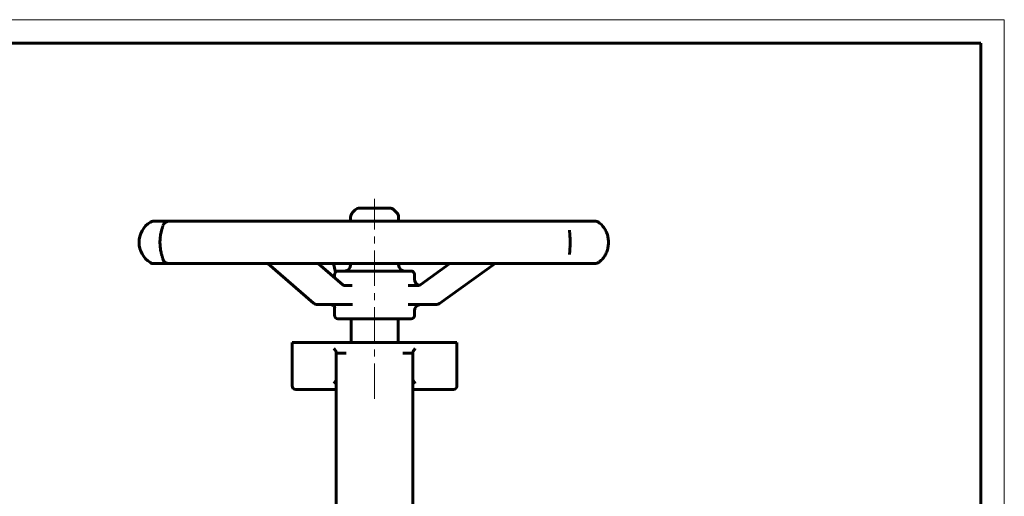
# Model space of a CAD drawing. Header units: millimetres. Extents: x 0 to 420, y 0 to 297.
# Tile 4 of 4: x 211 to 420, y 196 to 297. Entities that reach past the tile are written whole.
import ezdxf

# ---------------------------------------------------------------- set-up
doc = ezdxf.new("R2010")
doc.units = ezdxf.units.MM
for name, pattern in [('K5LT_AXLED', [12, 7.5, -1.5, 1.5, -1.5]), ('K5LT_BASIC', [0]), ('K5LT_THIN', [0])]:
    doc.linetypes.add(name, pattern=pattern)
doc.layers.add('Системный слой (1)', color=7, linetype='Continuous', true_color=0x6c6c6c)

# ---------------------------------------------------------------- blocks, each defined once
blk = doc.blocks.new('U20')
at = {"layer": 'Системный слой (1)', "color": 150, "linetype": 'K5LT_BASIC', "lineweight": 60, "true_color": 0x0080ff}
for p, q in [((281.22, 254.18), (281.22, 255.04)), ((281.22, 244.93), (281.22, 245.16))]:
    blk.add_line(p, q, dxfattribs=at)
blk = doc.blocks.new('U21')
at = {"layer": 'Системный слой (1)', "color": 150, "linetype": 'K5LT_BASIC', "lineweight": 60, "true_color": 0x0080ff}
for p, q in [((286.8, 256.96), (283.14, 256.96)), ((289.47, 256.96), (286.8, 256.96))]:
    blk.add_line(p, q, dxfattribs=at)
blk = doc.blocks.new('U22')
at = {"layer": 'Системный слой (1)', "color": 150, "linetype": 'K5LT_BASIC', "lineweight": 60, "true_color": 0x0080ff}
for p, q in [((294.77, 241.87), (294.77, 242.9)), ((294.77, 234.09), (294.77, 235.1))]:
    blk.add_line(p, q, dxfattribs=at)
blk = doc.blocks.new('U23')
at = {"layer": 'Системный слой (1)', "color": 150, "linetype": 'K5LT_BASIC', "lineweight": 60, "true_color": 0x0080ff}
for p, q in [((291.38, 254.18), (291.38, 255.04)), ((291.38, 244.93), (291.38, 245.16))]:
    blk.add_line(p, q, dxfattribs=at)
blk = doc.blocks.new('U24')
at = {"layer": 'Системный слой (1)', "color": 150, "linetype": 'K5LT_BASIC', "lineweight": 60, "true_color": 0x0080ff}
for p, q in [((277.83, 242.16), (277.83, 242.9)), ((277.83, 234.09), (277.83, 235.93))]:
    blk.add_line(p, q, dxfattribs=at)
blk = doc.blocks.new('U26')
at = {"layer": 'Системный слой (1)', "color": 150, "linetype": 'K5LT_BASIC', "lineweight": 60, "true_color": 0x0080ff}
for p, q in [((269.55, 218.41), (278.18, 218.41)), ((294.43, 218.41), (303.05, 218.41))]:
    blk.add_line(p, q, dxfattribs=at)
blk = doc.blocks.new('U27')
at = {"layer": 'Системный слой (1)', "color": 150, "linetype": 'K5LT_BASIC', "lineweight": 60, "true_color": 0x0080ff}
for p, q in [((281.2, 240.52), (279.88, 240.52)), ((281.58, 240.52), (281.2, 240.52))]:
    blk.add_line(p, q, dxfattribs=at)
blk = doc.blocks.new('U41')
at = {"color": 7, "linetype": 'K5LT_THIN', "lineweight": 18}
for p, q in [((0, 297), (420, 297)), ((420, 297), (420, 0))]:
    blk.add_line(p, q, dxfattribs=at)
at = {"color": 150, "linetype": 'K5LT_BASIC', "lineweight": 60, "true_color": 0x0080ff}
for p, q in [((20, 292), (415, 292)), ((415, 292), (415, 5))]:
    blk.add_line(p, q, dxfattribs=at)

msp = doc.modelspace()

# ---------------------------------------------------------------- linework, layer by layer
at = {"layer": 'Системный слой (1)', "color": 30, "linetype": 'K5LT_AXLED', "lineweight": 18, "true_color": 0xff8000}
msp.add_line((286.3032, 216.4144), (286.3032, 258.9575), dxfattribs=at)
at = {"layer": 'Системный слой (1)', "color": 150, "linetype": 'K5LT_BASIC', "lineweight": 60, "true_color": 0x0080ff}
for p, q in [((282.1801, 256.5607), (281.6189, 255.9994)), ((290.4264, 256.5607), (290.9876, 255.9994)), ((240.1894, 254.1829), (239.4206, 254.1829)), ((242.6695, 254.1829), (240.1894, 254.1829)), ((249.401, 254.1829), (242.6695, 254.1829)), ((255.6369, 254.1829), (249.401, 254.1829)), ((267.0664, 254.1829), (255.6369, 254.1829)), ((275.6296, 254.1829), (267.0664, 254.1829)), ((289.1387, 254.1829), (275.6296, 254.1829)), ((298.0675, 254.1829), (289.1387, 254.1829)), ((310.5615, 254.1829), (298.0675, 254.1829)), ((317.8103, 254.1829), (310.5615, 254.1829)), ((326.427, 254.1829), (317.8103, 254.1829)), ((330.3353, 254.1829), (326.427, 254.1829)), ((333.1006, 254.1829), (330.3353, 254.1829)), ((327.7066, 252.2704), (327.7066, 252.2719)), ((327.7067, 247.0698), (327.7067, 247.0703)), ((239.4206, 245.1591), (240.1894, 245.1591)), ((240.1894, 245.1591), (242.6695, 245.1591)), ((242.6695, 245.1591), (249.401, 245.1591)), ((249.401, 245.1591), (255.6369, 245.1591)), ((255.6369, 245.1591), (267.0664, 245.1591)), ((273.3432, 236.7809), (263.6262, 245.1591)), ((267.0664, 245.1591), (275.6296, 245.1591)), ((279.5911, 240.647), (274.358, 245.1591)), ((275.6296, 245.1591), (289.1387, 245.1591)), ((277.9847, 243.3248), (277.5564, 245.1591)), ((289.1387, 245.1591), (298.0675, 245.1591)), ((296.121, 240.7216), (302.3036, 245.1591)), ((298.0675, 245.1591), (310.5615, 245.1591)), ((300.1175, 236.7063), (311.8944, 245.1591)), ((310.5615, 245.1591), (317.8103, 245.1591)), ((317.8103, 245.1591), (326.427, 245.1591)), ((326.427, 245.1591), (330.3353, 245.1591)), ((330.3353, 245.1591), (333.1006, 245.1591)), ((294.0945, 243.5769), (278.512, 243.5769)), ((279.8786, 240.5171), (279.8786, 240.5171)), ((295.5028, 240.5171), (293.4538, 240.5171)), ((295.5028, 240.5171), (295.5028, 240.5171)), ((274.228, 236.4521), (278.918, 236.4521)), ((278.918, 236.4521), (281.5843, 236.4521)), ((293.4538, 236.4521), (296.6567, 236.4521)), ((296.6567, 236.4521), (299.3274, 236.4521)), ((278.512, 233.4144), (294.0945, 233.4144)), ((281.3032, 228.4144), (281.3032, 233.4144)), ((291.3032, 228.4144), (291.3032, 233.4144)), ((268.8032, 219.1644), (268.8032, 228.4144)), ((268.8032, 228.4144), (303.8032, 228.4144)), ((303.8032, 219.1644), (303.8032, 228.4144)), ((278.1782, 226.1228), (278.1782, 226.2413)), ((278.1782, 226.1228), (278.1782, 213.4144)), ((280.3032, 226.1228), (278.1782, 226.1228)), ((294.4282, 226.1228), (292.3032, 226.1228)), ((294.4282, 226.1228), (294.4282, 226.2413)), ((294.4282, 226.1228), (294.4282, 213.4144)), ((278.1782, 213.4144), (278.1782, 196.4575)), ((294.4282, 213.4144), (294.4282, 196.4575)), ((278.1782, 196.4575), (278.1782, 183.7492)), ((294.4282, 196.4575), (294.4282, 183.7492))]:
    msp.add_line(p, q, dxfattribs=at)
for centre, radius, start, end in [((282.577, 255.0413), 1.355, 135, 180), ((283.1383, 255.6025), 1.355, 90, 135), ((289.4682, 255.6025), 1.355, 45, 90), ((290.0295, 255.0413), 1.355, 0, 45), ((241.4002, 249.671), 5.0812, 122.090575, 237.909425), ((239.4206, 252.8279), 1.355, 90, 122.090575), ((242.6695, 252.8279), 1.355, 90, 161.87457), ((333.1006, 252.8279), 1.355, 55.25746, 90), ((239.4206, 246.5141), 1.355, 237.909425, 270), ((242.6695, 246.5141), 1.355, 198.12543, 270), ((279.867, 244.9319), 1.355, 270, 0), ((292.7395, 244.9319), 1.355, 180, 270), ((333.1006, 246.5141), 1.355, 270, 304.742539), ((278.512, 242.8994), 0.6775, 90, 180), ((294.0945, 242.8994), 0.6775, 0, 90), ((296.127, 241.8721), 1.355, 180.121052, 255.67983), ((274.228, 237.8071), 1.355, 229.234274, 270), ((296.127, 235.0971), 1.355, 90, 180), ((299.3274, 237.8071), 1.355, 270, 305.672753), ((278.512, 234.0919), 0.6775, 180, 270), ((294.0945, 234.0919), 0.6775, 270, 0), ((269.5532, 219.1644), 0.75, 180, 270), ((303.0532, 219.1644), 0.75, 270, 0)]:
    msp.add_arc(centre, radius, start, end, dxfattribs=at)
for centre, major_axis, ratio, start_param, end_param in [((239.6981, 252.8279), (0, 1.355), 0.99408168, 0, 0.00117248), ((333.1006, 252.8279), (0.7926, 1.099), 0.89830811, 0.00141108, 0.01658152), ((242.6695, 246.5141), (1.318, 0.3145), 0.9644619, 3.14107408, 3.22092931), ((333.1006, 246.5141), (-0.7926, 1.099), 0.89830811, 3.12499858, 3.14018614), ((274.228, 237.8071), (-0.8848, -1.0262), 0.52280377, 0, 0.00002187), ((299.3274, 237.8071), (-0.7901, 1.1008), 0.29771182, 3.14159265, 3.14161484)]:
    msp.add_ellipse(centre, major_axis=major_axis, ratio=ratio, start_param=start_param, end_param=end_param, dxfattribs=at)
for points, knots in [([(241.3517, 246.2003), (241.3509, 246.2037), (241.3499, 246.2078), (241.3469, 246.2193), (241.3448, 246.2272), (241.3373, 246.254), (241.3306, 246.2772), (241.3127, 246.3369), (241.3016, 246.3733), (241.2765, 246.4545), (241.2624, 246.4997), (241.2252, 246.6194), (241.2009, 246.6983), (241.1487, 246.874), (241.121, 246.9703), (241.0788, 247.1265), (241.0645, 247.1815), (241.0213, 247.3523), (240.9928, 247.4733), (240.9381, 247.7282), (240.912, 247.8614), (240.864, 248.1376), (240.8421, 248.2809), (240.8051, 248.5672), (240.7897, 248.7098), (240.7664, 248.9908), (240.758, 249.1291), (240.7471, 249.404), (240.7444, 249.541), (240.7444, 249.8281), (240.7477, 249.9787), (240.7605, 250.2705), (240.7698, 250.4123), (240.7943, 250.6854), (240.8091, 250.8172), (240.8444, 251.0835), (240.8653, 251.2178), (240.912, 251.4848), (240.9379, 251.6166), (240.9925, 251.8697), (241.0209, 251.9901), (241.0607, 252.1472), (241.0721, 252.1908), (241.114, 252.3481), (241.145, 252.4564), (241.2048, 252.6577), (241.2331, 252.7485), (241.2757, 252.8856), (241.2918, 252.9371), (241.3189, 253.0254), (241.33, 253.0626), (241.3424, 253.1063), (241.3459, 253.1189), (241.3497, 253.1335), (241.3508, 253.1378), (241.3515, 253.141), (241.3516, 253.1414), (241.3517, 253.1417)], [0, 0, 0, 0, 0.31754738, 0.31754738, 0.63509477, 0.63509477, 1.27018954, 1.27018954, 1.97303851, 1.97303851, 2.67588748, 2.67588748, 3.68106506, 3.68106506, 4.68624263, 4.68624263, 5.20246113, 5.20246113, 6.23489813, 6.23489813, 7.26170369, 7.26170369, 8.27853568, 8.27853568, 9.23906377, 9.23906377, 10.1335358, 10.1335358, 11.01328032, 11.01328032, 11.97154846, 11.97154846, 12.89738473, 12.89738473, 13.78635351, 13.78635351, 14.74643534, 14.74643534, 15.75810152, 15.75810152, 16.78799255, 16.78799255, 17.19120156, 17.19120156, 18.30461534, 18.30461534, 19.48576396, 19.48576396, 20.3394379, 20.3394379, 21.19311184, 21.19311184, 21.67168287, 21.67168287, 21.96100171, 21.96100171, 21.99967792, 21.99967792, 21.99967792, 21.99967792]), ([(333.8918, 253.9279), (334.0175, 253.8373), (334.1494, 253.7323), (334.3991, 253.5063), (334.5162, 253.3893), (334.7408, 253.1383), (334.8481, 253.0064), (335.0489, 252.7292), (335.143, 252.5852), (335.3119, 252.2934), (335.3882, 252.1465), (335.5284, 251.8411), (335.5924, 251.6835), (335.7058, 251.3613), (335.7555, 251.1968), (335.8371, 250.8709), (335.8698, 250.7103), (335.919, 250.3918), (335.9363, 250.2339), (335.9584, 249.9071), (335.9625, 249.7387), (335.9565, 249.4011), (335.9463, 249.2315), (335.9114, 248.9006), (335.8871, 248.7397), (335.8254, 248.4265), (335.7881, 248.2736), (335.6984, 247.9625), (335.6453, 247.8055), (335.5257, 247.4965), (335.4588, 247.3449), (335.3155, 247.0561), (335.2389, 246.9186), (335.0757, 246.6538), (334.9887, 246.5269), (334.8004, 246.2767), (334.6987, 246.1551), (334.4875, 245.9241), (334.3779, 245.8161), (334.1498, 245.611), (334.0313, 245.5161), (333.909, 245.4266), (333.9004, 245.4203), (333.8918, 245.4141)], [0, 0, 0, 0, 1.5272629, 1.5272629, 2.8690509, 2.8690509, 4.12353431, 4.12353431, 5.29366902, 5.29366902, 6.35605288, 6.35605288, 7.39296764, 7.39296764, 8.40854357, 8.40854357, 9.34820946, 9.34820946, 10.24488764, 10.24488764, 11.18664288, 11.18664288, 12.14380498, 12.14380498, 13.06447037, 13.06447037, 13.97804891, 13.97804891, 14.96390038, 14.96390038, 15.99229963, 15.99229963, 17.01867665, 17.01867665, 18.08242659, 18.08242659, 19.26769356, 19.26769356, 20.52424731, 20.52424731, 21.89560746, 21.89560746, 21.99971362, 21.99971362, 21.99971362, 21.99971362]), ([(327.7066, 252.2704), (327.7067, 252.2154), (327.7083, 252.1522), (327.7124, 252.0534), (327.7136, 252.0277), (327.719, 251.9207), (327.7246, 251.8286), (327.7374, 251.6309), (327.7446, 251.5259), (327.7599, 251.2996), (327.7679, 251.1783), (327.7832, 250.9264), (327.7903, 250.7963), (327.7977, 250.6367), (327.7989, 250.6106), (327.8033, 250.5074), (327.8062, 250.4293), (327.8094, 250.3263), (327.8101, 250.3024), (327.8114, 250.2546), (327.8121, 250.2306), (327.8137, 250.1626), (327.8147, 250.1185), (327.8171, 249.9856), (327.8182, 249.8965), (327.8192, 249.7418), (327.8193, 249.6765), (327.8189, 249.4754), (327.8174, 249.3408), (327.8128, 249.1176), (327.8105, 249.0281), (327.8034, 248.8162), (327.7981, 248.6953), (327.7904, 248.5422), (327.7886, 248.5069), (327.783, 248.4045), (327.7792, 248.3383), (327.774, 248.2538), (327.7728, 248.2341), (327.7703, 248.1951), (327.7691, 248.1757), (327.7654, 248.1181), (327.7629, 248.0803), (327.7598, 248.0325), (327.7591, 248.022), (327.755, 247.9609), (327.7516, 247.9116), (327.7475, 247.8517), (327.7467, 247.8397), (327.7451, 247.8161), (327.7443, 247.8044), (327.7419, 247.7694), (327.7404, 247.7465), (327.7358, 247.6795), (327.733, 247.6364), (327.7301, 247.5931), (327.73, 247.5914), (327.7287, 247.5704), (327.7275, 247.5513), (327.726, 247.5278), (327.7257, 247.5232), (327.7251, 247.5139), (327.7248, 247.5092), (327.7244, 247.5016), (327.7242, 247.4985), (327.7236, 247.4894), (327.7232, 247.4833), (327.7222, 247.4658), (327.7215, 247.4546), (327.7196, 247.4219), (327.7184, 247.4009), (327.7154, 247.3441), (327.7136, 247.3094), (327.7116, 247.2625), (327.711, 247.2486), (327.708, 247.1712), (327.7068, 247.1169), (327.7067, 247.0698)], [0, 0, 0, 0, 1.86590677, 1.86590677, 2.45719584, 2.45719584, 4.30367499, 4.30367499, 6.09058879, 6.09058879, 7.92610211, 7.92610211, 9.72725376, 9.72725376, 10.07669697, 10.07669697, 11.10206808, 11.10206808, 11.41022311, 11.41022311, 11.71837814, 11.71837814, 12.28312432, 12.28312432, 13.41261669, 13.41261669, 14.23518222, 14.23518222, 15.93760788, 15.93760788, 17.09069368, 17.09069368, 18.69723113, 18.69723113, 19.18337153, 19.18337153, 20.12254942, 20.12254942, 20.40975785, 20.40975785, 20.69696628, 20.69696628, 21.27138315, 21.27138315, 21.43520855, 21.43520855, 22.22321522, 22.22321522, 22.42021689, 22.42021689, 22.61721855, 22.61721855, 23.01122189, 23.01122189, 23.78859418, 23.78859418, 23.81974087, 23.81974087, 24.1837428, 24.1837428, 24.27474328, 24.27474328, 24.36574376, 24.36574376, 24.42640501, 24.42640501, 24.54772752, 24.54772752, 24.77823864, 24.77823864, 25.22308361, 25.22308361, 26.01574084, 26.01574084, 26.36036939, 26.36036939, 28, 28, 28, 28]), ([(279.5911, 240.647), (279.612, 240.6289), (279.6327, 240.613), (279.6713, 240.5863), (279.6895, 240.5753), (279.7183, 240.5596), (279.7295, 240.5541), (279.7467, 240.5464), (279.7529, 240.5438), (279.7654, 240.5389), (279.7717, 240.5366), (279.7895, 240.5306), (279.8007, 240.5275), (279.8231, 240.5223), (279.8344, 240.5204), (279.8567, 240.5178), (279.8675, 240.5178), (279.8786, 240.5171), (279.8786, 240.5171), (279.8786, 240.5171)], [0, 0, 0, 0, 2.72465392, 2.72465392, 5.40077309, 5.40077309, 7.23934669, 7.23934669, 8.33644144, 8.33644144, 9.50659943, 9.50659943, 11.77385217, 11.77385217, 14.33267463, 14.33267463, 16.99968776, 16.99968776, 17, 17, 17, 17]), ([(296.121, 240.7216), (296.1203, 240.7211), (296.1196, 240.7206), (296.1177, 240.7192), (296.1165, 240.7184), (296.1131, 240.716), (296.1109, 240.7144), (296.1046, 240.7101), (296.1005, 240.7072), (296.0884, 240.699), (296.0803, 240.6936), (296.057, 240.6787), (296.0417, 240.6693), (295.9973, 240.6437), (295.9681, 240.6284), (295.9013, 240.5974), (295.8636, 240.5825), (295.8144, 240.5661), (295.8032, 240.5623), (295.7652, 240.552), (295.7386, 240.5446), (295.6739, 240.531), (295.6357, 240.5252), (295.566, 240.5186), (295.5344, 240.5186), (295.5028, 240.5171), (295.5028, 240.5171), (295.5028, 240.5171)], [0, 0, 0, 0, 0.05629087, 0.05629087, 0.15010897, 0.15010897, 0.31898157, 0.31898157, 0.63796314, 0.63796314, 1.25716265, 1.25716265, 2.42048537, 2.42048537, 4.59699091, 4.59699091, 7.33553144, 7.33553144, 8.14697565, 8.14697565, 10.05566865, 10.05566865, 12.76303008, 12.76303008, 14.99979315, 14.99979315, 15, 15, 15, 15]), ([(277.8741, 235.8404), (277.8695, 235.8532), (277.8633, 235.869), (277.8479, 235.9013), (277.8415, 235.9137), (277.8283, 235.9377), (277.8211, 235.95), (277.7968, 235.9888), (277.7771, 236.0171), (277.7303, 236.0751), (277.7036, 236.1048), (277.6432, 236.1636), (277.6093, 236.193), (277.535, 236.2492), (277.495, 236.2757), (277.4098, 236.3247), (277.3648, 236.3469), (277.2716, 236.3854), (277.2232, 236.4018), (277.1258, 236.4277), (277.0764, 236.4374), (276.9822, 236.4494), (276.938, 236.4521), (276.8943, 236.4521)], [0, 0, 0, 0, 0.90875741, 0.90875741, 1.34919888, 1.34919888, 1.73583247, 1.73583247, 2.52504251, 2.52504251, 3.28704903, 3.28704903, 4.071541, 4.071541, 4.86475591, 4.86475591, 5.6669344, 5.6669344, 6.47087809, 6.47087809, 7.26891976, 7.26891976, 8, 8, 8, 8]), ([(278.1782, 226.2413), (278.1782, 226.2597), (278.1731, 226.3055), (278.1454, 226.4017), (278.0908, 226.5227), (278.0189, 226.6493), (277.9243, 226.7973), (277.8107, 226.9534), (277.7111, 227.0759), (277.6715, 227.1228)], [0, 0, 0, 0, 0.92210897, 2.11232167, 3.87394633, 5.21094081, 6.29081322, 8.57928379, 10, 10, 10, 10]), ([(294.4282, 226.2413), (294.4282, 226.2597), (294.4333, 226.3055), (294.4611, 226.4017), (294.5157, 226.5227), (294.5875, 226.6493), (294.6822, 226.7973), (294.7957, 226.9534), (294.8954, 227.0759), (294.935, 227.1228)], [0, 0, 0, 0, 0.92210897, 2.11232167, 3.87394633, 5.21094081, 6.29081322, 8.57928379, 10, 10, 10, 10]), ([(278.1782, 220.5876), (278.1782, 220.5691), (278.1731, 220.5233), (278.1454, 220.4272), (278.0908, 220.3062), (278.0189, 220.1795), (277.9243, 220.0315), (277.8107, 219.8754), (277.7111, 219.7529), (277.6715, 219.7061)], [0, 0, 0, 0, 0.92210897, 2.11232167, 3.87394633, 5.21094081, 6.29081322, 8.57928379, 10, 10, 10, 10]), ([(294.4282, 220.5876), (294.4282, 220.5691), (294.4333, 220.5233), (294.4611, 220.4272), (294.5157, 220.3062), (294.5875, 220.1795), (294.6822, 220.0315), (294.7957, 219.8754), (294.8954, 219.7529), (294.935, 219.7061)], [0, 0, 0, 0, 0.92210897, 2.11232167, 3.87394633, 5.21094081, 6.29081322, 8.57928379, 10, 10, 10, 10])]:
    msp.add_open_spline(points, degree=3, knots=knots, dxfattribs=at)

# ---------------------------------------------------------------- block references
msp.add_blockref('U41', (0, 0))
at = {"layer": 'Системный слой (1)'}
for name in ['U20', 'U21', 'U23', 'U24', 'U22', 'U27', 'U26']:
    msp.add_blockref(name, (0, 0), dxfattribs=at)

doc.saveas('drawing.dxf')
